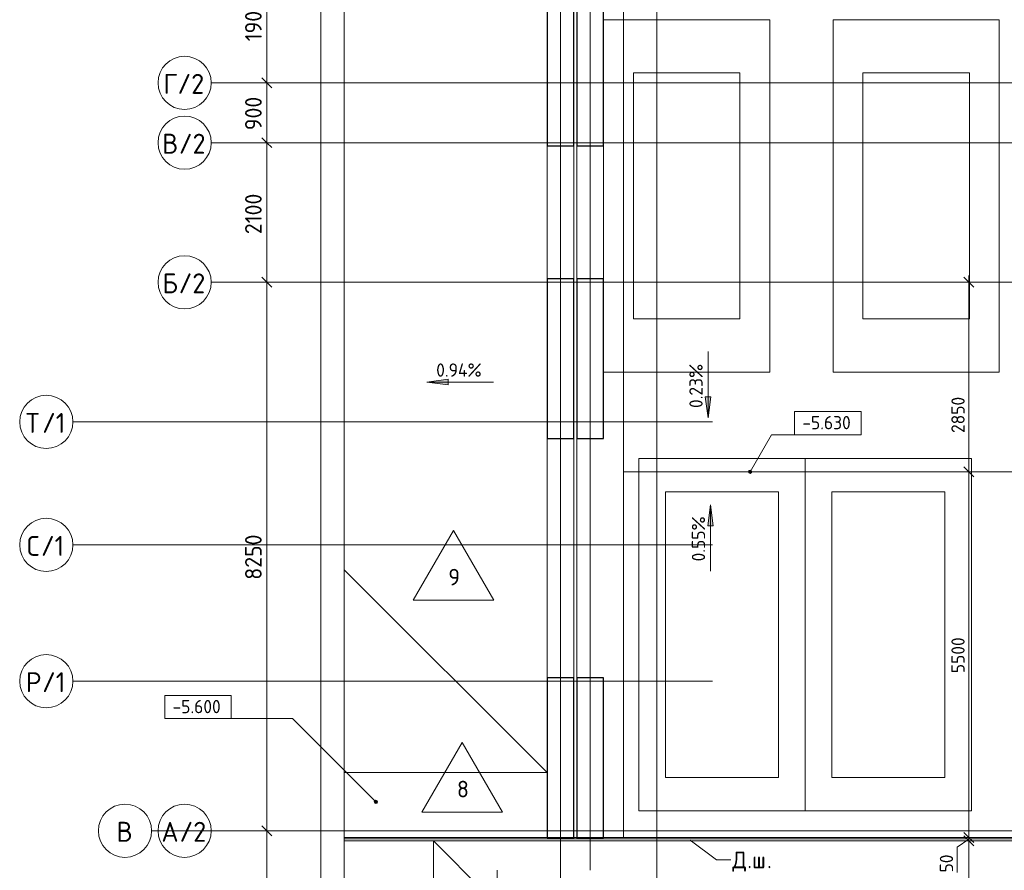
# Model space of a CAD drawing. Header units: millimetres. Extents: x 25420 to 100191, y -10965 to 131188.
# Tile 23 of 53: x 25420 to 40225, y 80105 to 92900. Entities that reach past the tile are written whole.
import ezdxf

# ---------------------------------------------------------------- set-up
doc = ezdxf.new("R2010")
doc.units = ezdxf.units.MM
doc.linetypes.add('4_ Штрихпунктир_ 10 х 2 мм', pattern=[14, 10, -2, 0, -2])
for name, color, linetype, lineweight in [('A-ANNO-DIMS', 7, 'Continuous', 5), ('A-ANNO-DIMS-100', 7, 'Continuous', 5), ('A-DETL-GENF', 7, 'Continuous', 13), ('A-FLOR', 7, 'Continuous', 13), ('A-FLOR-IDEN', 7, 'Continuous', 5), ('A-GENM', 7, 'Continuous', 13), ('C-PRKG', 7, 'Continuous', 13), ('G-ANNO-DIMS', 7, 'Continuous', 5), ('G-ANNO-TEXT', 7, 'Continuous', 5), ('S-COLS', 7, 'Continuous', 25), ('S-GRID', 7, 'Continuous', 5), ('S-GRID-IDEN', 7, 'Continuous', 5)]:
    doc.layers.add(name, color=color, linetype=linetype, lineweight=lineweight)
doc.styles.add('GOST Common_1', font='GOST_Common.ttf', dxfattribs={"height": 300})
doc.styles.add('GOST Common_2', font='GOST_Common.ttf', dxfattribs={"height": 250})
doc.styles.add('GOST Common_3', font='GOST_Common.ttf', dxfattribs={"height": 200})
doc.dimstyles.new('2_5_мм_1', dxfattribs={"dimscale": 304.8, "dimtxt": 251.428749, "dimasz": 0.492126, "dimexe": 0.492126, "dimexo": 0.492126, "dimgap": 0, "dimtad": 1, "dimdec": 5, "dimrnd": 1e-05, "dimdsep": 46, "dimtxsty": 'GOST Common_2', "dimblk1": 'OBLIQUE', "dimblk2": 'OBLIQUE', "dimsah": 1, "dimcen": 0.09, "dimdle": 0.492126, "dimadec": 5, "dimazin": 2, "dimtfac": 1, "dimtdec": 4, "dimtix": 1, "dimtmove": 0, "dimatfit": 3, "dimfxl": 1, "dimtvp": 1, "dimtolj": 1, "dimtzin": 0, "dimarcsym": 2})
doc.dimstyles.new('2_мм', dxfattribs={"dimscale": 304.8, "dimtxt": 201.142999, "dimasz": 0.492126, "dimexe": 0.328084, "dimexo": 0.492126, "dimgap": 0, "dimtad": 1, "dimdec": 0, "dimdsep": 46, "dimtxsty": 'GOST Common_3', "dimblk1": 'OBLIQUE', "dimblk2": 'OBLIQUE', "dimsah": 1, "dimcen": 0.09, "dimdle": 0.328084, "dimadec": 5, "dimazin": 2, "dimtfac": 1, "dimtdec": 4, "dimtix": 1, "dimtmove": 0, "dimatfit": 3, "dimfxl": 1, "dimtvp": 1, "dimtolj": 1, "dimtzin": 0, "dimarcsym": 2})
doc.dimstyles.new('2_мм_1', dxfattribs={"dimscale": 304.8, "dimtxt": 201.142999, "dimasz": 0.492126, "dimexe": 0.328084, "dimexo": 0.492126, "dimgap": 0, "dimtad": 1, "dimdec": 0, "dimdsep": 46, "dimtxsty": 'GOST Common_3', "dimblk1": 'OBLIQUE', "dimblk2": 'OBLIQUE', "dimsah": 1, "dimcen": 0.09, "dimdle": 0.328084, "dimadec": 5, "dimazin": 2, "dimtfac": 1, "dimtdec": 4, "dimtix": 1, "dimtmove": 1, "dimatfit": 3, "dimfxl": 1, "dimtvp": 1, "dimtolj": 1, "dimtzin": 0, "dimarcsym": 2})

# ---------------------------------------------------------------- blocks, each defined once
blk = doc.blocks.new('АР_Машиноместо - 5300x2500_С-V5--01_Подвал_МП_часть Б')
at = {"layer": 'C-PRKG'}
for p, q in [((2500, 0), (0, 0)), ((0, 0), (0, -5300)), ((2500, 0), (2500, -5300)), ((400, -500), (400, -4800)), ((400, -500), (2100, -500)), ((2100, -500), (2100, -4800)), ((400, -4800), (2100, -4800)), ((2500, -5300), (0, -5300))]:
    blk.add_line(p, q, dxfattribs=at)
blk = doc.blocks.new('АР_Машиноместо - 5300x2500_С-V3--01_Подвал_МП_часть Б')
at = {"layer": 'C-PRKG'}
for p, q in [((2500, 5300), (0, 5300)), ((0, 0), (0, 5300)), ((2500, 0), (2500, 5300)), ((400, 4800), (2100, 4800)), ((400, 500), (400, 4800)), ((2100, 500), (2100, 4800)), ((400, 500), (2100, 500)), ((2500, 0), (0, 0))]:
    blk.add_line(p, q, dxfattribs=at)
blk = doc.blocks.new('АР_Машиноместо - 4900x2400_М__5300х2500_-V4--01_Подвал_МП_часть Б')
at = {"layer": 'C-PRKG'}
for p, q in [((2500, 0), (0, 0)), ((0, 0), (0, -5300)), ((2500, 0), (2500, -5300)), ((450, -800), (450, -4500)), ((450, -800), (2050, -800)), ((2050, -800), (2050, -4500)), ((450, -4500), (2050, -4500)), ((2500, -5300), (0, -5300))]:
    blk.add_line(p, q, dxfattribs=at)
blk = doc.blocks.new('АР_Машиноместо - 4900x2400_М__5300х2500_-V23--01_Подвал_МП_часть Б')
at = {"layer": 'C-PRKG'}
for p, q in [((2500, 0), (0, 0)), ((2500, 0), (2500, -5300)), ((450, -800), (450, -4500)), ((450, -800), (2050, -800)), ((2050, -800), (2050, -4500)), ((0, -1900), (0, -3900)), ((450, -4500), (2050, -4500)), ((2500, -5300), (0, -5300))]:
    blk.add_line(p, q, dxfattribs=at)
blk = doc.blocks.new('АР-Заполнение деф_ шва - Д_ш_-4313385--01_Подвал_МП_часть Б')
at = {"layer": 'A-GENM'}
for p, q in [((3400, 25), (6450, 25)), ((3400, -25), (6450, -25))]:
    blk.add_line(p, q, dxfattribs=at)
blk = doc.blocks.new('АР-Заполнение деф_ шва - Д_ш_-4313324--01_Подвал_МП_часть Б')
at = {"layer": 'A-GENM'}
for p, q in [((0, 25), (6300, 25)), ((0, -25), (6300, -25))]:
    blk.add_line(p, q, dxfattribs=at)
blk = doc.blocks.new('АР-Заполнение деф_ шва - Д_ш_-4331503--01_Подвал_МП_часть Б')
at = {"layer": 'A-GENM'}
for p, q in [((0, 25), (2000, 25)), ((0, -25), (2000, -25))]:
    blk.add_line(p, q, dxfattribs=at)
blk = doc.blocks.new('АР-Заполнение деф_ шва - Д_ш_-4331501--01_Подвал_МП_часть Б')
at = {"layer": 'A-GENM'}
for p, q in [((0, 25), (3600, 25)), ((0, -25), (3600, -25))]:
    blk.add_line(p, q, dxfattribs=at)
blk = doc.blocks.new('АР-Заполнение деф_ шва - Д_ш__Пристенный-V35--01_Подвал_МП_часть Б')
at = {"layer": 'A-GENM'}
for p, q in [((400, 25), (450, 25)), ((0, -25), (850, -25))]:
    blk.add_line(p, q, dxfattribs=at)
blk = doc.blocks.new('Линия разрыва - М 1_100-2838915--01_Подвал_МП_часть Б')
at = {"layer": 'A-DETL-GENF', "lineweight": 5}
blk.add_line((25800, 0), (700, 0), dxfattribs=at)
blk = doc.blocks.new('Ось сетки - 8_0 мм-31302--01_Подвал_МП_часть Б')
at = {"layer": 'S-GRID-IDEN'}
blk.add_circle((0, 0), 4, dxfattribs=at)
blk = doc.blocks.new('DIMBLOCK43--01_Подвал_МП_часть Б')
at = {"layer": 'A-ANNO-DIMS-100', "transparency": 16777216}
for p, q in [((39734, 80550), (39590, 80550)), ((39690, 77975), (39690, 80550)), ((39690, 80550), (39734, 80550)), ((39734, 77975), (39590, 77975)), ((39690, 77975), (39734, 77975))]:
    blk.add_line(p, q, dxfattribs=at)
at = {"layer": 'A-ANNO-DIMS-100', "lineweight": 25, "transparency": 16777216}
for p, q in [((39690, 80550), (39615, 80625)), ((39690, 80550), (39765, 80475)), ((39690, 77975), (39615, 78050)), ((39690, 77975), (39765, 77900))]:
    blk.add_line(p, q, dxfattribs=at)
at = {"layer": 'A-ANNO-DIMS-100', "color": 0, "transparency": 16777216, "insert": (39429, 78983), "char_height": 200, "width": 670.93, "attachment_point": 1, "rotation": 90, "line_spacing_factor": 1.022761, "style": 'GOST Common_3'}
blk.add_mtext('2575', dxfattribs=at)
blk = doc.blocks.new('_Oblique')
at = {"color": 0, "linetype": 'ByBlock', "lineweight": -2}
blk.add_line((-0.5, -0.5), (0.5, 0.5), dxfattribs=at)
blk = doc.blocks.new('DIMBLOCK44--01_Подвал_МП_часть Б')
at = {"layer": 'A-ANNO-DIMS-100', "transparency": 16777216}
for p, q in [((39517, 80453), (39690, 80575)), ((39734, 80600), (39590, 80600)), ((39734, 80550), (39590, 80550)), ((39690, 80550), (39690, 80600)), ((39690, 80600), (39734, 80600)), ((39690, 80550), (39734, 80550)), ((39517, 80073), (39517, 80453))]:
    blk.add_line(p, q, dxfattribs=at)
at = {"layer": 'A-ANNO-DIMS-100', "lineweight": 25, "transparency": 16777216}
for p, q in [((39690, 80600), (39615, 80675)), ((39690, 80550), (39615, 80625)), ((39690, 80600), (39765, 80525)), ((39690, 80550), (39765, 80475))]:
    blk.add_line(p, q, dxfattribs=at)
at = {"layer": 'A-ANNO-DIMS-100', "color": 0, "transparency": 16777216, "insert": (39255, 80073), "char_height": 200, "width": 335.47, "attachment_point": 1, "rotation": 90, "line_spacing_factor": 1.022761, "style": 'GOST Common_3'}
blk.add_mtext('50', dxfattribs=at)
blk = doc.blocks.new('DIMBLOCK45--01_Подвал_МП_часть Б')
at = {"layer": 'A-ANNO-DIMS-100', "lineweight": 25, "transparency": 16777216}
for p, q in [((39690, 86100), (39615, 86175)), ((39690, 86100), (39765, 86025)), ((39690, 80600), (39615, 80675)), ((39690, 80600), (39765, 80525))]:
    blk.add_line(p, q, dxfattribs=at)
at = {"layer": 'A-ANNO-DIMS-100', "transparency": 16777216}
for p, q in [((39734, 86100), (39590, 86100)), ((39690, 80600), (39690, 86100)), ((39690, 86100), (39734, 86100)), ((39734, 80600), (39590, 80600)), ((39690, 80600), (39734, 80600))]:
    blk.add_line(p, q, dxfattribs=at)
at = {"layer": 'A-ANNO-DIMS-100', "color": 0, "transparency": 16777216, "insert": (39429, 83070), "char_height": 200, "width": 670.93, "attachment_point": 1, "rotation": 90, "line_spacing_factor": 1.022761, "style": 'GOST Common_3'}
blk.add_mtext('5500', dxfattribs=at)
blk = doc.blocks.new('DIMBLOCK46--01_Подвал_МП_часть Б')
at = {"layer": 'A-ANNO-DIMS-100', "lineweight": 25, "transparency": 16777216}
for p, q in [((39690, 88950), (39615, 89025)), ((39690, 88950), (39765, 88875)), ((39690, 86100), (39615, 86175)), ((39690, 86100), (39765, 86025))]:
    blk.add_line(p, q, dxfattribs=at)
at = {"layer": 'A-ANNO-DIMS-100', "transparency": 16777216}
for p, q in [((39690, 86100), (39690, 89050)), ((39734, 88950), (39590, 88950)), ((39690, 88950), (39734, 88950)), ((39690, 87342), (39690, 87525)), ((39690, 86683), (39690, 87342)), ((39734, 86100), (39590, 86100)), ((39690, 86100), (39734, 86100))]:
    blk.add_line(p, q, dxfattribs=at)
at = {"layer": 'A-ANNO-DIMS-100', "color": 0, "transparency": 16777216, "insert": (39429, 86683), "char_height": 200, "width": 670.93, "attachment_point": 1, "rotation": 90, "line_spacing_factor": 1.022761, "style": 'GOST Common_3'}
blk.add_mtext('2850', dxfattribs=at)
blk = doc.blocks.new('Высотные отметки - Frame_2-749557--01_Подвал_МП_часть Б')
at = {"layer": 'G-ANNO-DIMS'}
for p, q in [((-5, 3.5), (-5, 0)), ((5, 3.5), (-5, 3.5)), ((5, 0), (5, 3.5)), ((-5, 0), (5, 0))]:
    blk.add_line(p, q, dxfattribs=at)
blk = doc.blocks.new('Марка полов - Марка полов-4106608--01_Подвал_МП_часть Б')
at = {"layer": 'A-FLOR-IDEN'}
for p, q in [((0, 7), (-6.06, -3.5)), ((6.06, -3.5), (0, 7)), ((-6.06, -3.5), (6.06, -3.5))]:
    blk.add_line(p, q, dxfattribs=at)
blk = doc.blocks.new('DIMBLOCK137--01_Подвал_МП_часть Б')
at = {"layer": 'A-ANNO-DIMS-100', "transparency": 16777216}
for p, q in [((29180, 80700), (28986, 80700)), ((29136, 74000), (29136, 80700)), ((29136, 80700), (29180, 80700)), ((29180, 74000), (28986, 74000)), ((29136, 74000), (29180, 74000))]:
    blk.add_line(p, q, dxfattribs=at)
at = {"layer": 'A-ANNO-DIMS-100', "lineweight": 25, "transparency": 16777216}
for p, q in [((29136, 80700), (29061, 80775)), ((29136, 80700), (29211, 80625)), ((29136, 74000), (29061, 74075)), ((29136, 74000), (29211, 73925))]:
    blk.add_line(p, q, dxfattribs=at)
at = {"layer": 'A-ANNO-DIMS-100', "color": 0, "transparency": 16777216, "insert": (28809, 77001), "char_height": 250, "width": 838.66, "attachment_point": 1, "rotation": 90, "line_spacing_factor": 1.022761, "style": 'GOST Common_2'}
blk.add_mtext('6700', dxfattribs=at)
blk = doc.blocks.new('DIMBLOCK138--01_Подвал_МП_часть Б')
at = {"layer": 'A-ANNO-DIMS-100', "lineweight": 25, "transparency": 16777216}
for p, q in [((29136, 88950), (29061, 89025)), ((29136, 88950), (29211, 88875)), ((29136, 80700), (29061, 80775)), ((29136, 80700), (29211, 80625))]:
    blk.add_line(p, q, dxfattribs=at)
at = {"layer": 'A-ANNO-DIMS-100', "transparency": 16777216}
for p, q in [((29180, 88950), (28986, 88950)), ((29136, 80700), (29136, 88950)), ((29136, 88950), (29180, 88950)), ((29180, 80700), (28986, 80700)), ((29136, 80700), (29180, 80700))]:
    blk.add_line(p, q, dxfattribs=at)
at = {"layer": 'A-ANNO-DIMS-100', "color": 0, "transparency": 16777216, "insert": (28809, 84476), "char_height": 250, "width": 838.66, "attachment_point": 1, "rotation": 90, "line_spacing_factor": 1.022761, "style": 'GOST Common_2'}
blk.add_mtext('8250', dxfattribs=at)
blk = doc.blocks.new('DIMBLOCK139--01_Подвал_МП_часть Б')
at = {"layer": 'A-ANNO-DIMS-100', "transparency": 16777216}
for p, q in [((29180, 91050), (28986, 91050)), ((29136, 88950), (29136, 91050)), ((29136, 91050), (29180, 91050)), ((29180, 88950), (28986, 88950)), ((29136, 88950), (29180, 88950))]:
    blk.add_line(p, q, dxfattribs=at)
at = {"layer": 'A-ANNO-DIMS-100', "lineweight": 25, "transparency": 16777216}
for p, q in [((29136, 91050), (29061, 91125)), ((29136, 91050), (29211, 90975)), ((29136, 88950), (29061, 89025)), ((29136, 88950), (29211, 88875))]:
    blk.add_line(p, q, dxfattribs=at)
at = {"layer": 'A-ANNO-DIMS-100', "color": 0, "transparency": 16777216, "insert": (28809, 89674), "char_height": 250, "width": 782.41, "attachment_point": 1, "rotation": 90, "line_spacing_factor": 1.022761, "style": 'GOST Common_2'}
blk.add_mtext('2100', dxfattribs=at)
blk = doc.blocks.new('DIMBLOCK140--01_Подвал_МП_часть Б')
at = {"layer": 'A-ANNO-DIMS-100', "transparency": 16777216}
for p, q in [((29180, 91950), (28986, 91950)), ((29136, 91050), (29136, 91950)), ((29136, 91950), (29180, 91950)), ((29180, 91050), (28986, 91050)), ((29136, 91050), (29180, 91050))]:
    blk.add_line(p, q, dxfattribs=at)
at = {"layer": 'A-ANNO-DIMS-100', "lineweight": 25, "transparency": 16777216}
for p, q in [((29136, 91950), (29061, 92025)), ((29136, 91950), (29211, 91875)), ((29136, 91050), (29061, 91125)), ((29136, 91050), (29211, 90975))]:
    blk.add_line(p, q, dxfattribs=at)
at = {"layer": 'A-ANNO-DIMS-100', "color": 0, "transparency": 16777216, "insert": (28809, 91238), "char_height": 250, "width": 629, "attachment_point": 1, "rotation": 90, "line_spacing_factor": 1.022761, "style": 'GOST Common_2'}
blk.add_mtext('900', dxfattribs=at)
blk = doc.blocks.new('DIMBLOCK141--01_Подвал_МП_часть Б')
at = {"layer": 'A-ANNO-DIMS-100', "lineweight": 25, "transparency": 16777216}
for p, q in [((29136, 93850), (29061, 93925)), ((29136, 93850), (29211, 93775)), ((29136, 91950), (29061, 92025)), ((29136, 91950), (29211, 91875))]:
    blk.add_line(p, q, dxfattribs=at)
at = {"layer": 'A-ANNO-DIMS-100', "transparency": 16777216}
for p, q in [((29180, 93850), (28986, 93850)), ((29136, 91950), (29136, 93850)), ((29136, 93850), (29180, 93850)), ((29180, 91950), (28986, 91950)), ((29136, 91950), (29180, 91950))]:
    blk.add_line(p, q, dxfattribs=at)
at = {"layer": 'A-ANNO-DIMS-100', "color": 0, "transparency": 16777216, "insert": (28809, 92574), "char_height": 250, "width": 782.41, "attachment_point": 1, "rotation": 90, "line_spacing_factor": 1.022761, "style": 'GOST Common_2'}
blk.add_mtext('1900', dxfattribs=at)

msp = doc.modelspace()

# ---------------------------------------------------------------- hatches: boundary and pattern name
at = {"layer": 'G-ANNO-DIMS'}
for points in [[(31544.163123, 87448.56798), (31861.663123, 87406.768312), (31861.663123, 87490.367648)], [(31544.163123, 87448.56798), (31861.663123, 87406.768312), (31861.663123, 87490.367648)], [(35770.560169, 86909.489059), (35812.359837, 87226.989059), (35728.760501, 87226.989059)], [(35807.705536, 85602.483705), (35765.905868, 85284.983705), (35849.505204, 85284.983705)], [(35807.705536, 85602.483705), (35765.905868, 85284.983705), (35849.505204, 85284.983705)]]:
    msp.add_hatch(color=256, dxfattribs=at).paths.add_polyline_path(points)
h = msp.add_hatch(color=256, dxfattribs=at)
edge = h.paths.add_edge_path()
edge.add_arc((36401.490372, 86100), 25, 0, 360)
h = msp.add_hatch(color=256, dxfattribs=at)
edge = h.paths.add_edge_path()
edge.add_arc((30775.827429, 81134.242297), 25, 0, 360)

# ---------------------------------------------------------------- linework, layer by layer
at = {"layer": 'A-FLOR'}
for p, q in [((34500, 80600), (34500, 99400)), ((33350, 91000), (33350, 88999.952223)), ((33750, 88999.952223), (33750, 91000)), ((33800, 91000), (33800, 89000)), ((33350, 86599.952223), (33350, 83000)), ((33350.018208, 86599.952223), (33350.018208, 83000)), ((33750, 83000), (33750, 86599.952223)), ((33800, 86600), (33800, 83000)), ((46175, 86100), (34500, 86100)), ((33350, 81575), (30300, 84625)), ((33350, 81575), (30300, 81575)), ((30300, 80600), (33350, 80600)), ((56681.467009, 80580), (30300, 80580)), ((30300, 80550), (56681.467009, 80550)), ((34115, 78075), (31640, 80550)), ((31640, 75400), (31640, 80550)), ((33750, 80580), (33750, 80600)), ((33800, 80599.999998), (33800, 80580)), ((34200, 80600), (34500, 80600)), ((40500, 80600), (34500, 80600))]:
    msp.add_line(p, q, dxfattribs=at)
at = {"layer": 'G-ANNO-DIMS'}
for p, q in [((35770.560169, 87909.489059), (35770.560169, 86909.489059)), ((31861.663123, 87490.367648), (31544.163123, 87448.56798)), ((31861.663123, 87490.367648), (31544.163123, 87448.56798)), ((31544.163123, 87448.56798), (31861.663123, 87406.768312)), ((32544.163123, 87448.56798), (31544.163123, 87448.56798)), ((31544.163123, 87448.56798), (31861.663123, 87406.768312)), ((32544.163123, 87448.56798), (31544.163123, 87448.56798)), ((31861.663123, 87406.768312), (31861.663123, 87490.367648)), ((31861.663123, 87406.768312), (31861.663123, 87490.367648)), ((35812.359837, 87226.989059), (35728.760501, 87226.989059)), ((35728.760501, 87226.989059), (35770.560169, 86909.489059)), ((35770.560169, 86909.489059), (35812.359837, 87226.989059)), ((36401.490372, 86100), (36723.235261, 86657.278495)), ((36723.235261, 86657.278495), (37570.293531, 86657.278495)), ((35807.705536, 85602.483705), (35765.905868, 85284.983705)), ((35807.705536, 85602.483705), (35765.905868, 85284.983705)), ((35849.505204, 85284.983705), (35807.705536, 85602.483705)), ((35807.705536, 84602.483705), (35807.705536, 85602.483705)), ((35849.505204, 85284.983705), (35807.705536, 85602.483705)), ((35807.705536, 84602.483705), (35807.705536, 85602.483705)), ((35765.905868, 85284.983705), (35849.505204, 85284.983705)), ((35765.905868, 85284.983705), (35849.505204, 85284.983705)), ((29523.947576, 82386.12215), (28100.757847, 82386.12215)), ((30775.827429, 81134.242297), (29523.947576, 82386.12215))]:
    msp.add_line(p, q, dxfattribs=at)
for centre in [(36401.490372, 86100), (30775.827429, 81134.242297)]:
    msp.add_circle(centre, 25, dxfattribs=at)
at = {"layer": 'G-ANNO-TEXT'}
for p, q in [((35502.906292, 80558.69696), (35899.614341, 80261.359392)), ((35899.614341, 80261.359392), (36110.806374, 80261.359392))]:
    msp.add_line(p, q, dxfattribs=at)
at = {"layer": 'S-COLS'}
for p, q in [((33350, 93400), (33350, 91000)), ((33750, 91000), (33750, 93400)), ((33800, 93400), (33800, 91000)), ((34200, 91000), (34200, 93400)), ((33350, 91000), (33750, 91000)), ((33800, 91000), (34200, 91000)), ((33350, 88999.952223), (33350, 86599.952223)), ((33750, 88999.952223), (33350, 88999.952223)), ((33750, 86599.952223), (33750, 88999.952223)), ((33800, 89000), (33800, 86600)), ((34200, 89000), (33800, 89000)), ((34200, 86600), (34200, 89000)), ((33350, 86599.952223), (33750, 86599.952223)), ((33800, 86600), (34200, 86600)), ((33350, 83000), (33350, 80600)), ((33750, 83000), (33350, 83000)), ((33750, 80600), (33750, 83000)), ((33800, 83000), (33800, 80600)), ((34200, 83000), (33800, 83000)), ((34200, 80600), (34200, 83000)), ((33350, 80600), (33750, 80600)), ((33800, 80600), (34200, 80600))]:
    msp.add_line(p, q, dxfattribs=at)
at = {"layer": 'S-GRID', "linetype": '4_ Штрихпунктир_ 10 х 2 мм'}
for p, q in [((29950, 50350), (29950, 103519.533888)), ((34000, 80104.964717), (34000, 103519.533888)), ((35000, 49359.460485), (35000, 103519.533888)), ((33550, 50350), (33550, 101400)), ((86550, 91950), (28300, 91950)), ((90016.401776, 91050), (28300, 91050)), ((90016.401776, 91050), (28300, 91050)), ((90016.401776, 88950), (28300, 88950)), ((35837.484979, 86850), (26220.34798, 86850)), ((35837.484979, 85000), (26220.34798, 85000)), ((35837.484979, 82950), (26220.34798, 82950)), ((91709.162523, 80700), (27403.402399, 80700)), ((90016.401776, 80700), (28300, 80700)), ((90016.401776, 80700), (28300, 80700)), ((32600, 50350), (32600, 80104.964717))]:
    msp.add_line(p, q, dxfattribs=at)

# ---------------------------------------------------------------- block references
at = {"layer": 'A-DETL-GENF', "rotation": 269.9999999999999}
msp.add_blockref('Линия разрыва - М 1_100-2838915--01_Подвал_МП_часть Б', (30300, 101000), dxfattribs=at)
at = {"layer": 'A-FLOR-IDEN', "xscale": 99.99999999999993, "yscale": 99.99999999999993, "zscale": 99.99999999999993}
for p in [(31942.000514, 84518.107019), (32071.946219, 81329.969361)]:
    msp.add_blockref('Марка полов - Марка полов-4106608--01_Подвал_МП_часть Б', p, dxfattribs=at)
at = {"layer": 'A-GENM', "rotation": 270}
for name, p in [('АР-Заполнение деф_ шва - Д_ш_-4331503--01_Подвал_МП_часть Б', (33775, 91000)), ('АР-Заполнение деф_ шва - Д_ш_-4331501--01_Подвал_МП_часть Б', (33775, 86600))]:
    msp.add_blockref(name, p, dxfattribs=at)
at = {"layer": 'A-GENM'}
for name, p in [('АР-Заполнение деф_ шва - Д_ш_-4313385--01_Подвал_МП_часть Б', (26900, 80575)), ('АР-Заполнение деф_ шва - Д_ш__Пристенный-V35--01_Подвал_МП_часть Б', (33350, 80575)), ('АР-Заполнение деф_ шва - Д_ш_-4313324--01_Подвал_МП_часть Б', (34200, 80575))]:
    msp.add_blockref(name, p, dxfattribs=at)
at = {"layer": 'C-PRKG'}
for name, p in [('АР_Машиноместо - 4900x2400_М__5300х2500_-V23--01_Подвал_МП_часть Б', (34200, 92900)), ('АР_Машиноместо - 4900x2400_М__5300х2500_-V4--01_Подвал_МП_часть Б', (37650, 92900)), ('АР_Машиноместо - 5300x2500_С-V3--01_Подвал_МП_часть Б', (34730, 81000))]:
    msp.add_blockref(name, p, dxfattribs=at)
at = {"layer": 'C-PRKG', "rotation": 180}
msp.add_blockref('АР_Машиноместо - 5300x2500_С-V5--01_Подвал_МП_часть Б', (39730, 81000), dxfattribs=at)
at = {"layer": 'G-ANNO-DIMS', "extrusion": (0, 0, -1), "xscale": 99.99999999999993, "yscale": 99.99999999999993, "zscale": 99.99999999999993}
msp.add_blockref('Высотные отметки - Frame_2-749557--01_Подвал_МП_часть Б', (-37570.293531, 86657.278495), dxfattribs=at)
at = {"layer": 'G-ANNO-DIMS', "xscale": 99.99999999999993, "yscale": 99.99999999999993, "zscale": 99.99999999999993}
msp.add_blockref('Высотные отметки - Frame_2-749557--01_Подвал_МП_часть Б', (28100.757847, 82386.12215), dxfattribs=at)
at = {"layer": 'S-GRID-IDEN', "xscale": 99.99999999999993, "yscale": 99.99999999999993, "zscale": 99.99999999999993}
for p, rotation in [((27900, 91950), 89.99999999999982), ((27900, 91050), 89.9999999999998), ((27900, 88950), 89.9999999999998), ((25820.34798, 86850), 89.9999999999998), ((25820.34798, 85000), 89.9999999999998), ((25820.34798, 82950), 89.9999999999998), ((27003.402399, 80700), 89.99999999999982), ((27900, 80700), 89.9999999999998)]:
    msp.add_blockref('Ось сетки - 8_0 мм-31302--01_Подвал_МП_часть Б', p, dxfattribs=dict(at, rotation=rotation))

# ---------------------------------------------------------------- texts
at = {"layer": 'A-FLOR-IDEN', "char_height": 250, "width": 216.455625, "attachment_point": 1, "style": 'GOST Common_2'}
for s, insert in [('\\fGOST Common|b0|i0|c204|p34|;9', (31865.124231, 84640.168691)), ('\\fGOST Common|b0|i0|c204|p34|;8', (31995.069936, 81452.031033))]:
    msp.add_mtext(s, dxfattribs=dict(at, insert=insert))
at = {"layer": 'G-ANNO-DIMS', "char_height": 200, "width": 842.35343804, "attachment_point": 1, "rotation": 90, "line_spacing_factor": 1.022761, "style": 'GOST Common_3'}
for s, insert in [('0.23%', (35489.194509, 87058.50846)), ('0.55%', (35526.339876, 84751.503105)), ('0.55%', (35526.339876, 84751.503105))]:
    msp.add_mtext(s, dxfattribs=dict(at, insert=insert))
at = {"layer": 'G-ANNO-DIMS', "char_height": 200, "attachment_point": 1, "line_spacing_factor": 1.022761, "style": 'GOST Common_3'}
for s, insert, width in [('0.94%', (31683.125773, 87729.93364), 866.4896397), ('0.94%', (31683.125773, 87729.93364), 866.4896397), ('-5.630', (37188.137005, 86938.644156), 917.17566319), ('-5.600', (27718.601321, 82667.487811), 917.17566319)]:
    msp.add_mtext(s, dxfattribs=dict(at, insert=insert, width=width))
at = {"layer": 'G-ANNO-TEXT', "char_height": 250, "attachment_point": 1, "style": 'GOST Common_2'}
for s, insert, width in [('\\fGOST Common|b0|i0|c204|p34|;Д', (36135.806374, 80386.359392), 272.57375), ('\\fGOST Common|b0|i0|c204|p34|;ш', (36433.462624, 80386.359392), 272.57375), ('\\fGOST Common|b0|i0|c204|p34|;.', (36360.702208, 80386.359392), 88.185625), ('\\fGOST Common|b0|i0|c204|p34|;.', (36658.358458, 80386.359392), 88.185625)]:
    msp.add_mtext(s, dxfattribs=dict(at, insert=insert, width=width))
at = {"layer": 'S-GRID-IDEN', "char_height": 300, "attachment_point": 1, "style": 'GOST Common_1'}
for s, insert, width in [('/2', (27793.246185, 92084.544597), 513.08), ('\\fGOST Common|b0|i0|c204|p34|;Г', (27581.579518, 92084.544597), 256.54), ('/2', (27813.433685, 91184.544597), 513.08), ('\\fGOST Common|b0|i0|c204|p34|;В', (27562.079518, 91184.544597), 304.64125), ('\\fGOST Common|b0|i0|c204|p34|;Б', (27565.079518, 89084.544597), 296.624375), ('/2', (27809.819101, 89084.544597), 513.08), ('\\fGOST Common|b0|i0|c204|p34|;Т', (25511.927498, 86984.544597), 296.624375), ('/1', (25756.667081, 86984.544597), 448.945), ('\\fGOST Common|b0|i0|c204|p34|;С', (25528.427498, 85134.544597), 256.54), ('/1', (25740.094164, 85134.544597), 448.945), ('\\fGOST Common|b0|i0|c204|p34|;Р', (25511.927498, 83084.544597), 296.624375), ('/1', (25756.667081, 83084.544597), 448.945), ('\\fGOST Common|b0|i0|c204|p34|;В', (26876.981917, 80834.544597), 304.64125), ('\\fGOST Common|b0|i0|c204|p34|;А', (27552.079518, 80834.544597), 328.691875), ('/2', (27823.277435, 80834.544597), 513.08)]:
    msp.add_mtext(s, dxfattribs=dict(at, insert=insert, width=width))

# ---------------------------------------------------------------- dimensions: what is measured, and where the dimension line sits
at = {"layer": 'A-ANNO-DIMS'}
for base, p1, p2, dimstyle, override, picture, middle in [((29135.753394, 93850), (29029.687377, 91950), (29029.687377, 93850), '2_5_мм_1', {"dimpost": '<>', "dimfxl": 1900}, 'DIMBLOCK141--01_Подвал_МП_часть Б', (29010.753394, 92900)), ((29135.753394, 91950), (29029.687377, 91050), (29029.687377, 91950), '2_5_мм_1', {"dimpost": '<>', "dimfxl": 900}, 'DIMBLOCK140--01_Подвал_МП_часть Б', (29010.753394, 91500)), ((29135.753394, 91050), (29029.687377, 88950), (29029.687377, 91050), '2_5_мм_1', {"dimpost": '<>', "dimfxl": 2100}, 'DIMBLOCK139--01_Подвал_МП_часть Б', (29010.753394, 90000)), ((29135.7533937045, 88950.0000000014), (29029.6873765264, 80700.0000000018), (29029.6873765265, 88950.0000000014), '2_5_мм_1', {"dimpost": '<>', "dimfxl": 8250}, 'DIMBLOCK138--01_Подвал_МП_часть Б', (29010.7533937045, 84825.0000000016)), ((39690.033746, 86100), (39583.967729, 80600), (39583.967729, 86100), '2_мм', {"dimpost": '<>', "dimfxl": 5500}, 'DIMBLOCK45--01_Подвал_МП_часть Б', (39590.033746, 83350)), ((29135.7533937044, 80700.0000000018), (29029.6873765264, 74000.0000000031), (29029.6873765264, 80700.0000000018), '2_5_мм_1', {"dimpost": '<>', "dimfxl": 6700}, 'DIMBLOCK137--01_Подвал_МП_часть Б', (29010.7533937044, 77350.0000000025)), ((39690.033746, 80550), (39583.967729, 77975), (39583.967729, 80550), '2_мм', {"dimpost": '<>', "dimfxl": 2575}, 'DIMBLOCK43--01_Подвал_МП_часть Б', (39590.033746, 79262.5))]:
    dim = msp.add_linear_dim(base=base, p1=p1, p2=p2, angle=90, dimstyle=dimstyle, override=override, dxfattribs=at)
    dim.commit()
    dim.dimension.update_dxf_attribs({"geometry": picture, "text_midpoint": middle})
for base, p1, p2, override, picture, middle in [((39690.033746, 88950), (39583.967729, 86100), (39583.967729, 88950), {"dimpost": '<>', "dimfxl": 2850}, 'DIMBLOCK46--01_Подвал_МП_часть Б', (39562.001419, 87018.710424)), ((39690.033746, 80600), (39583.967729, 80550), (39583.967729, 80600), {"dimpost": '<>', "dimfxl": 50}, 'DIMBLOCK44--01_Подвал_МП_часть Б', (39388.786794, 80241.02513))]:
    dim = msp.add_linear_dim(base=base, p1=p1, p2=p2, angle=90, dimstyle='2_мм_1', override=override, dxfattribs=at)
    dim.commit()
    dim.dimension.update_dxf_attribs({"geometry": picture, "text_midpoint": middle, "dimtype": 160, "text_rotation": 90})

doc.saveas('drawing.dxf')
